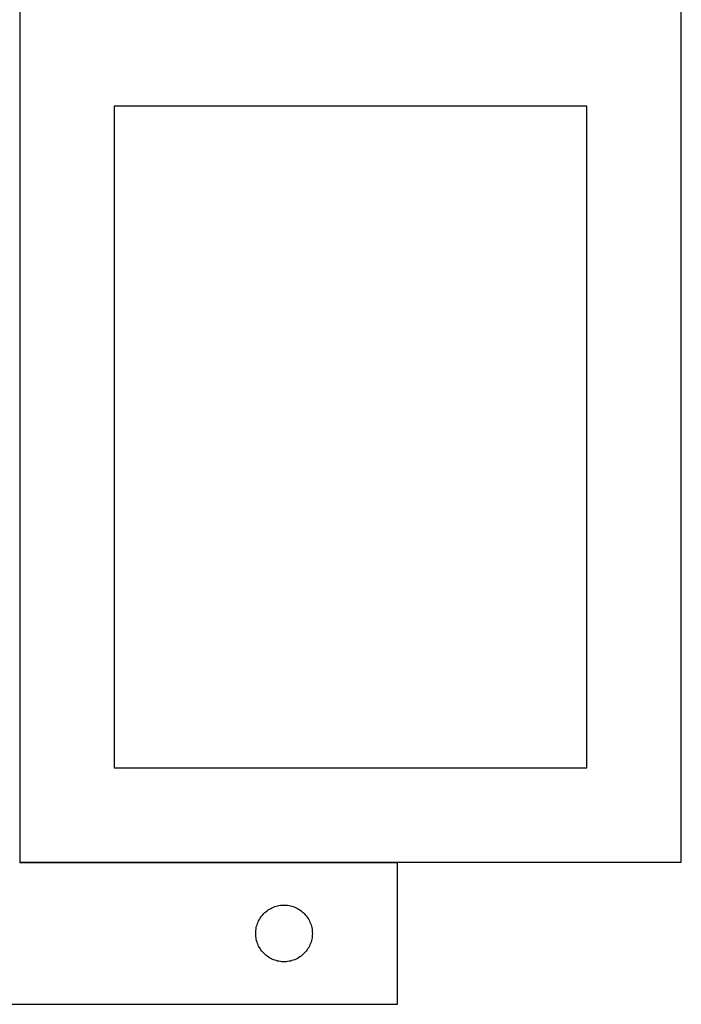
# Model space of a CAD drawing. Header units: millimetres. Extents: x 7 to 1493, y 7 to 2993.
# Tile 13 of 14: x 1143 to 1493, y 2188 to 2709. Entities that reach past the tile are written whole.
import ezdxf

# ---------------------------------------------------------------- set-up
doc = ezdxf.new("R2010")
doc.units = ezdxf.units.MM
doc.layers.add('COMMON', color=5, linetype='CONTINUOUS', true_color=0x0000ff)
doc.layers.add('CUT', color=7, linetype='CONTINUOUS', true_color=0x000000)

msp = doc.modelspace()

# ---------------------------------------------------------------- linework, layer by layer
at = {"layer": 'COMMON'}
msp.add_line((1143.337909, 2262.673225), (1343.137908, 2262.673225), dxfattribs=at)
at = {"layer": 'CUT'}
for p, q in [((1143.337909, 2712.773226), (1143.337909, 2262.773226)), ((1493.337909, 2262.773226), (1493.337909, 2712.773226)), ((1193.337909, 2662.773226), (1193.337909, 2312.773226)), ((1443.337909, 2662.773226), (1193.337909, 2662.773226)), ((1443.337909, 2312.773226), (1443.337909, 2662.773226)), ((1193.337909, 2312.773226), (1443.337909, 2312.773226)), ((1343.137908, 2262.573225), (1143.137908, 2262.573225)), ((1143.337909, 2262.773226), (1493.337909, 2262.773226)), ((1343.137908, 2187.573225), (1343.137908, 2262.573225)), ((1271.870929, 2234.975507), (1272.395625, 2235.542387)), ((1272.395625, 2235.542387), (1272.948808, 2236.081505)), ((1272.948808, 2236.081505), (1273.52901, 2236.591432)), ((1273.52901, 2236.591432), (1274.134694, 2237.070813)), ((1274.134694, 2237.070813), (1274.764252, 2237.51838)), ((1274.764252, 2237.51838), (1275.416016, 2237.932944)), ((1275.416016, 2237.932944), (1276.088257, 2238.313407)), ((1276.088257, 2238.313407), (1276.779192, 2238.658759)), ((1276.779192, 2238.658759), (1277.48699, 2238.968084)), ((1277.48699, 2238.968084), (1278.209772, 2239.240563)), ((1278.209772, 2239.240563), (1278.945624, 2239.475473)), ((1278.945624, 2239.475473), (1279.692592, 2239.67219)), ((1279.692592, 2239.67219), (1280.448697, 2239.830194)), ((1280.448697, 2239.830194), (1281.211933, 2239.949065)), ((1281.211933, 2239.949065), (1281.980276, 2240.028488)), ((1281.980276, 2240.028488), (1282.751689, 2240.068252)), ((1282.751689, 2240.068252), (1283.524127, 2240.068252)), ((1283.524127, 2240.068252), (1284.29554, 2240.028488)), ((1284.29554, 2240.028488), (1285.063883, 2239.949065)), ((1285.063883, 2239.949065), (1285.827119, 2239.830194)), ((1285.827119, 2239.830194), (1286.583224, 2239.67219)), ((1286.583224, 2239.67219), (1287.330193, 2239.475473)), ((1287.330193, 2239.475473), (1288.066044, 2239.240563)), ((1288.066044, 2239.240563), (1288.788826, 2238.968084)), ((1288.788826, 2238.968084), (1289.496624, 2238.658759)), ((1289.496624, 2238.658759), (1290.187559, 2238.313407)), ((1290.187559, 2238.313407), (1290.8598, 2237.932944)), ((1290.8598, 2237.932944), (1291.511564, 2237.51838)), ((1291.511564, 2237.51838), (1292.141122, 2237.070813)), ((1292.141122, 2237.070813), (1292.746806, 2236.591432)), ((1292.746806, 2236.591432), (1293.327008, 2236.081505)), ((1293.327008, 2236.081505), (1293.880191, 2235.542387)), ((1293.880191, 2235.542387), (1294.404887, 2234.975507)), ((1268.848377, 2229.634947), (1269.102156, 2230.364506)), ((1269.102156, 2230.364506), (1269.393154, 2231.080033)), ((1269.393154, 2231.080033), (1269.720602, 2231.779632)), ((1269.720602, 2231.779632), (1270.083629, 2232.461446)), ((1270.083629, 2232.461446), (1270.481275, 2233.123668)), ((1270.481275, 2233.123668), (1270.912483, 2233.764541)), ((1270.912483, 2233.764541), (1271.376111, 2234.382367)), ((1271.376111, 2234.382367), (1271.870929, 2234.975507)), ((1294.404887, 2234.975507), (1294.899705, 2234.382367)), ((1294.899705, 2234.382367), (1295.363333, 2233.764541)), ((1295.363333, 2233.764541), (1295.794541, 2233.123668)), ((1295.794541, 2233.123668), (1296.192187, 2232.461446)), ((1296.192187, 2232.461446), (1296.555214, 2231.779632)), ((1296.555214, 2231.779632), (1296.882662, 2231.080033)), ((1296.882662, 2231.080033), (1297.17366, 2230.364506)), ((1297.17366, 2230.364506), (1297.427439, 2229.634947)), ((1268.137908, 2225.073225), (1268.157797, 2225.845406)), ((1268.157797, 2224.301044), (1268.137908, 2225.073225)), ((1268.157797, 2225.845406), (1268.21741, 2226.61554)), ((1268.21741, 2226.61554), (1268.31659, 2227.381583)), ((1268.31659, 2227.381583), (1268.455073, 2228.141506)), ((1268.455073, 2228.141506), (1268.632492, 2228.893292)), ((1268.632492, 2228.893292), (1268.848377, 2229.634947)), ((1297.427439, 2229.634947), (1297.643324, 2228.893292)), ((1297.643324, 2228.893292), (1297.820743, 2228.141506)), ((1297.820743, 2228.141506), (1297.959226, 2227.381583)), ((1297.959226, 2227.381583), (1298.058406, 2226.61554)), ((1298.058406, 2226.61554), (1298.118019, 2225.845406)), ((1298.118019, 2225.845406), (1298.137908, 2225.073225)), ((1298.137908, 2225.073225), (1298.118019, 2224.301044)), ((1268.21741, 2223.53091), (1268.157797, 2224.301044)), ((1268.31659, 2222.764866), (1268.21741, 2223.53091)), ((1268.455073, 2222.004944), (1268.31659, 2222.764866)), ((1268.632492, 2221.253158), (1268.455073, 2222.004944)), ((1268.848377, 2220.511502), (1268.632492, 2221.253158)), ((1269.102156, 2219.781944), (1268.848377, 2220.511502)), ((1269.393154, 2219.066416), (1269.102156, 2219.781944)), ((1297.17366, 2219.781944), (1296.882662, 2219.066416)), ((1297.427439, 2220.511502), (1297.17366, 2219.781944)), ((1297.643324, 2221.253158), (1297.427439, 2220.511502)), ((1297.820743, 2222.004944), (1297.643324, 2221.253158)), ((1297.959226, 2222.764866), (1297.820743, 2222.004944)), ((1298.058406, 2223.53091), (1297.959226, 2222.764866)), ((1298.118019, 2224.301044), (1298.058406, 2223.53091)), ((1269.720602, 2218.366818), (1269.393154, 2219.066416)), ((1270.083629, 2217.685004), (1269.720602, 2218.366818)), ((1270.481275, 2217.022782), (1270.083629, 2217.685004)), ((1270.912483, 2216.381908), (1270.481275, 2217.022782)), ((1271.376111, 2215.764083), (1270.912483, 2216.381908)), ((1271.870929, 2215.170943), (1271.376111, 2215.764083)), ((1272.395625, 2214.604063), (1271.870929, 2215.170943)), ((1272.948808, 2214.064944), (1272.395625, 2214.604063)), ((1293.880191, 2214.604063), (1293.327008, 2214.064944)), ((1294.404887, 2215.170943), (1293.880191, 2214.604063)), ((1294.899705, 2215.764083), (1294.404887, 2215.170943)), ((1295.363333, 2216.381908), (1294.899705, 2215.764083)), ((1295.794541, 2217.022782), (1295.363333, 2216.381908)), ((1296.192187, 2217.685004), (1295.794541, 2217.022782)), ((1296.555214, 2218.366818), (1296.192187, 2217.685004)), ((1296.882662, 2219.066416), (1296.555214, 2218.366818)), ((1273.52901, 2213.555018), (1272.948808, 2214.064944)), ((1274.134694, 2213.075636), (1273.52901, 2213.555018)), ((1274.764252, 2212.62807), (1274.134694, 2213.075636)), ((1275.416016, 2212.213505), (1274.764252, 2212.62807)), ((1276.088257, 2211.833043), (1275.416016, 2212.213505)), ((1276.779192, 2211.487691), (1276.088257, 2211.833043)), ((1277.48699, 2211.178365), (1276.779192, 2211.487691)), ((1278.209772, 2210.905886), (1277.48699, 2211.178365)), ((1278.945624, 2210.670977), (1278.209772, 2210.905886)), ((1279.692592, 2210.474259), (1278.945624, 2210.670977)), ((1280.448697, 2210.316256), (1279.692592, 2210.474259)), ((1281.211933, 2210.197385), (1280.448697, 2210.316256)), ((1281.980276, 2210.117962), (1281.211933, 2210.197385)), ((1282.751689, 2210.078198), (1281.980276, 2210.117962)), ((1283.524127, 2210.078198), (1282.751689, 2210.078198)), ((1284.29554, 2210.117962), (1283.524127, 2210.078198)), ((1285.063883, 2210.197385), (1284.29554, 2210.117962)), ((1285.827119, 2210.316256), (1285.063883, 2210.197385)), ((1286.583224, 2210.474259), (1285.827119, 2210.316256)), ((1287.330193, 2210.670977), (1286.583224, 2210.474259)), ((1288.066044, 2210.905886), (1287.330193, 2210.670977)), ((1288.788826, 2211.178365), (1288.066044, 2210.905886)), ((1289.496624, 2211.487691), (1288.788826, 2211.178365)), ((1290.187559, 2211.833043), (1289.496624, 2211.487691)), ((1290.8598, 2212.213505), (1290.187559, 2211.833043)), ((1291.511564, 2212.62807), (1290.8598, 2212.213505)), ((1292.141122, 2213.075636), (1291.511564, 2212.62807)), ((1292.746806, 2213.555018), (1292.141122, 2213.075636)), ((1293.327008, 2214.064944), (1292.746806, 2213.555018)), ((1043.137908, 2187.573225), (1343.137908, 2187.573225))]:
    msp.add_line(p, q, dxfattribs=at)

doc.saveas('drawing.dxf')
